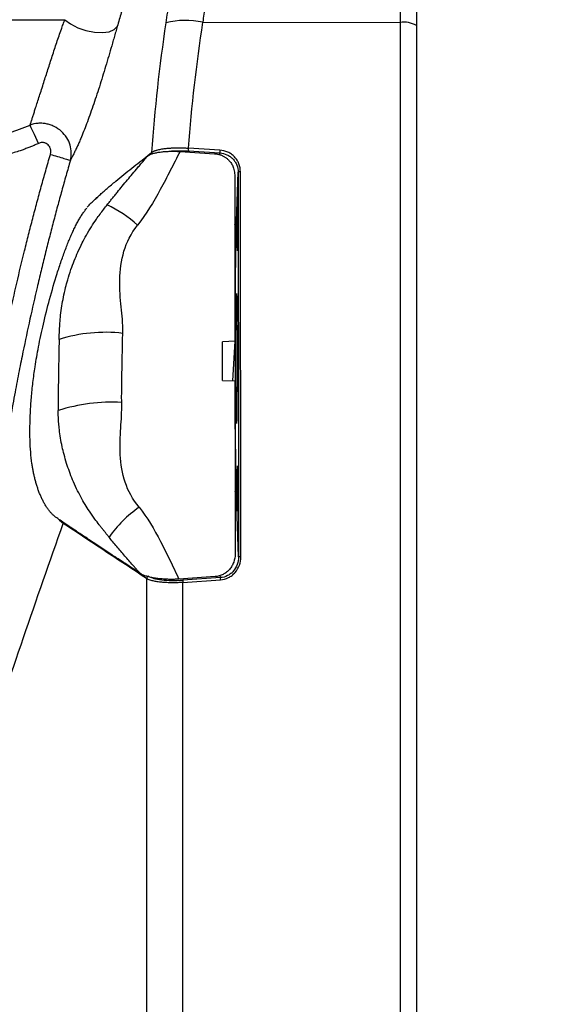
# Model space of a CAD drawing. Header units: millimetres. Extents: x 25 to 1092, y 25 to 838.
# Tile 14 of 50: x 580 to 634, y 286 to 384. Entities that reach past the tile are written whole.
import ezdxf

# ---------------------------------------------------------------- set-up
doc = ezdxf.new("R2010")
doc.units = ezdxf.units.MM
doc.header["$LTSCALE"] = 4
doc.layers.add('DIMENSIONS', color=140, linetype='Continuous', lineweight=25)
doc.styles.add('SLDTEXTSTYLE0', font='TXT', dxfattribs={"width": 0.7})
doc.dimstyles.new('SLDDIMSTYLE0', dxfattribs={"dimtxt": 8.632031, "dimasz": 13.208, "dimexe": 0, "dimexo": 0.0625, "dimgap": 2.158008, "dimtad": 0, "dimtih": 1, "dimtoh": 1, "dimrnd": 1e-09, "dimzin": 12, "dimdsep": 46, "dimtxsty": 'SLDTEXTSTYLE0', "dimsah": 1, "dimcen": 0.09, "dimadec": 0, "dimazin": 3, "dimtfac": 1, "dimtofl": 0, "dimtmove": 0, "dimatfit": 3, "dimfxl": 0, "dimfrac": 2, "dimtolj": 1, "dimtzin": 12, "dimarcsym": 0})
doc.dimstyles.new('SLDDIMSTYLE1', dxfattribs={"dimtxt": 8.632031, "dimasz": 13.208, "dimexe": 0, "dimexo": 0.0625, "dimgap": 2.158008, "dimtad": 0, "dimtih": 1, "dimtoh": 1, "dimrnd": 1e-09, "dimzin": 12, "dimdsep": 46, "dimtxsty": 'SLDTEXTSTYLE0', "dimsah": 1, "dimcen": 0, "dimadec": 0, "dimazin": 3, "dimtfac": 1, "dimtofl": 0, "dimtmove": 0, "dimatfit": 3, "dimfxl": 0, "dimfrac": 2, "dimtolj": 1, "dimtzin": 12, "dimarcsym": 0})
doc.dimstyles.new('SLDDIMSTYLE2', dxfattribs={"dimtxt": 8.632031, "dimasz": 13.208, "dimexe": 0, "dimexo": 0.0625, "dimgap": 2.158008, "dimtad": 0, "dimtih": 1, "dimtoh": 1, "dimrnd": 1e-09, "dimzin": 12, "dimdsep": 46, "dimtxsty": 'SLDTEXTSTYLE0', "dimsah": 1, "dimcen": 0.09, "dimadec": 0, "dimazin": 3, "dimtfac": 1, "dimtmove": 0, "dimatfit": 0, "dimfxl": 0, "dimfrac": 2, "dimtolj": 1, "dimtzin": 12, "dimarcsym": 0})

# ---------------------------------------------------------------- blocks, each defined once
blk = doc.blocks.new('_D_1')
at = {"layer": 'DIMENSIONS'}
for p, q in [((488.278, 275.3), (458.902, 245.923)), ((400.333, 247.139), (397.434, 247.139)), ((397.434, 247.139), (397.434, 233.419)), ((425.984, 247.139), (428.882, 247.139)), ((428.882, 247.139), (428.882, 233.419)), ((458.902, 245.923), (433.502, 245.923)), ((397.434, 233.419), (400.333, 233.419)), ((428.882, 233.419), (425.984, 233.419))]:
    blk.add_line(p, q, dxfattribs=at)
blk.add_solid([(488.278, 275.3), (477.502, 267.397), (480.375, 264.523)], dxfattribs=at)
at = {"layer": 'DIMENSIONS', "char_height": 8.4667, "attachment_point": 1, "style": 'SLDTEXTSTYLE0'}
for s, insert in [('R133.8', (392.815, 259.985)), ('5.27', (400.333, 244.333))]:
    blk.add_mtext(s, dxfattribs=dict(at, insert=insert))
blk = doc.blocks.new('_D_2')
at = {"layer": 'DIMENSIONS'}
for p, q in [((659.127, 452.151), (659.128, 477.551)), ((582.936, 452.153), (671.827, 452.15)), ((646.3, 427.9), (643.402, 427.9)), ((643.402, 427.9), (643.402, 414.181)), ((671.951, 427.9), (674.85, 427.9)), ((674.85, 427.9), (674.85, 414.181)), ((643.402, 414.181), (646.3, 414.181)), ((674.85, 414.181), (671.951, 414.181)), ((623.584, 397.897), (671.825, 397.895)), ((659.125, 397.895), (659.124, 372.495))]:
    blk.add_line(p, q, dxfattribs=at)
for points in [[(659.127, 452.151), (661.159, 465.359), (657.095, 465.359)], [(659.125, 397.895), (657.092, 384.687), (661.156, 384.687)]]:
    blk.add_solid(points, dxfattribs=at)
at = {"layer": 'DIMENSIONS', "char_height": 8.4667, "attachment_point": 1, "style": 'SLDTEXTSTYLE0'}
for s, insert in [('54.3', (646.3, 440.747)), ('2.14', (646.3, 425.095))]:
    blk.add_mtext(s, dxfattribs=dict(at, insert=insert))
blk = doc.blocks.new('_D_3')
at = {"layer": 'DIMENSIONS'}
for p, q in [((623.584, 397.897), (671.829, 397.895)), ((659.129, 397.895), (659.126, 314.558)), ((646.3, 298.906), (643.402, 298.906)), ((643.402, 298.906), (643.402, 285.187)), ((671.951, 298.906), (674.85, 298.906)), ((674.85, 298.906), (674.85, 285.187)), ((643.402, 285.187), (646.3, 285.187)), ((674.85, 285.187), (671.951, 285.187)), ((659.122, 204.288), (659.125, 283.255)), ((623.454, 204.289), (671.822, 204.288))]:
    blk.add_line(p, q, dxfattribs=at)
for points in [[(659.129, 397.895), (657.097, 384.687), (661.161, 384.687)], [(659.122, 204.288), (661.155, 217.496), (657.091, 217.496)]]:
    blk.add_solid(points, dxfattribs=at)
at = {"layer": 'DIMENSIONS', "char_height": 8.4667, "attachment_point": 1, "style": 'SLDTEXTSTYLE0'}
for s, insert in [('193.6', (642.71, 311.753)), ('7.62', (646.3, 296.101))]:
    blk.add_mtext(s, dxfattribs=dict(at, insert=insert))

msp = doc.modelspace()

# ---------------------------------------------------------------- linework, layer by layer
for p, q in [((428.568, 383.995), (584.828, 383.995)), ((598.638, 383.745), (618.374, 383.713)), ((600.341, 370.962), (597.193, 371.163)), ((592.578, 369.964), (593.491, 370.718)), ((596.362, 370.823), (599.815, 370.603)), ((597.193, 370.879), (600.341, 370.678)), ((600.334, 370.468), (600.341, 370.678)), ((601.974, 362.868), (602.167, 368.752)), ((587.892, 366.095), (588.087, 366.257)), ((601.844, 351.879), (601.598, 347.917)), ((600.601, 347.956), (601.848, 347.907)), ((602.207, 330.309), (601.974, 337.426)), ((599.859, 328.337), (596.25, 328.091)), ((600.386, 328.24), (596.633, 327.984)), ((596.633, 327.76), (600.386, 328.016)), ((600.386, 328.24), (600.378, 328.472))]:
    msp.add_line(p, q)
at = {"flags": 128}
for points in [[(584.828, 383.995), (585.399, 383.566), (586.125, 383.194), (586.944, 382.912), (587.787, 382.743), (588.585, 382.702), (589.268, 382.792), (589.78, 383.005), (590.078, 383.324)], [(582.201, 371.631), (582.06, 371.936), (581.923, 372.233), (581.793, 372.514), (581.674, 372.773), (581.568, 373.002), (581.479, 373.196), (581.407, 373.35), (581.357, 373.46)], [(601.974, 362.868), (601.939, 363.224), (601.842, 363.555)], [(601.844, 351.879), (601.22, 351.839), (600.597, 351.799)], [(601.871, 336.816), (601.939, 337.07), (601.974, 337.426)]]:
    msp.add_lwpolyline(points, dxfattribs=at)
for centre, radius, start, end in [((596.928, 375.803), 8.124, 77.84975, 104.21427), ((618.792, 381.438), 2.313, 58.40406, 100.43387), ((598.403, 371.021), 1.219, 173.31671, 186.68323), ((601.552, 370.82), 1.219, 173.32039, 186.67954), ((593.751, 370.706), 0.26, 177.32165, 211.27975), ((602.344, 368.424), 0.374, 82.24591, 118.41449), ((582.297, 352.13), 14.995, 49.11224, 63.13068), ((588.86, 337.339), 15.415, 83.41529, 107.35358), ((589.612, 327.765), 18.015, 87.11329, 107.61021), ((599.034, 325.464), 11.916, 124.65545, 145.10879), ((602.383, 329.517), 0.811, 86.31164, 102.54021), ((593.274, 328.125), 0.265, 101.02907, 174.54167), ((597.804, 327.872), 1.176, 174.52522, 185.47492), ((601.557, 328.128), 1.176, 174.52784, 185.4723)]:
    msp.add_arc(centre, radius, start, end)
for centre, major_axis in [((602.096, 363.147), (0, 2.25)), ((602.004, 350.147), (0, 6.5)), ((602.096, 337.147), (0, 2.25))]:
    msp.add_ellipse(centre, major_axis=major_axis, ratio=0.008727)
for points, knots in [([(599.403, 397.276), (599.413, 397.273), (599.431, 397.269), (599.456, 397.249), (599.479, 397.22), (599.5, 397.18), (599.52, 397.131), (599.537, 397.071), (599.553, 397.002), (599.567, 396.924), (599.58, 396.836), (599.591, 396.739), (599.6, 396.634), (599.608, 396.52), (599.615, 396.398), (599.629, 395.994), (599.623, 395.131), (599.547, 393.49), (599.408, 391.472), (599.258, 389.685), (599.136, 388.379), (599.064, 387.646), (598.988, 386.894), (598.907, 386.125), (598.822, 385.342), (598.733, 384.549), (598.669, 384.012), (598.638, 383.745)], [0, 0, 0, 0, 0.018376, 0.036706, 0.054981, 0.073194, 0.091337, 0.109402, 0.127382, 0.14527, 0.163057, 0.180737, 0.198303, 0.215748, 0.233064, 0.250246, 0.376001, 0.500072, 0.62541, 0.749875, 0.785335, 0.820965, 0.856719, 0.892548, 0.928403, 0.964236, 1, 1, 1, 1]), ([(618.504, 397.261), (618.497, 397.252), (618.489, 397.162), (618.474, 396.823), (618.467, 396.575), (618.453, 395.914), (618.446, 395.511), (618.433, 394.565), (618.426, 394.022), (618.414, 392.791), (618.409, 392.121), (618.399, 390.673), (618.395, 389.896), (618.386, 388.234), (618.383, 387.371), (618.377, 385.587), (618.375, 384.665), (618.374, 383.713)], [0, 0, 0, 0, 0.125, 0.125, 0.25, 0.25, 0.375, 0.375, 0.5, 0.5, 0.625, 0.625, 0.75, 0.75, 0.875, 0.875, 1, 1, 1, 1]), ([(620.004, 395.761), (620.004, 395.759), (620.004, 395.755), (620.004, 395.737), (620.004, 395.712), (620.004, 395.677), (620.004, 395.633), (620.004, 395.58), (620.004, 395.466), (620.004, 395.247), (620.004, 394.852), (620.004, 394.352), (620.004, 393.55), (620.004, 392.305), (620.004, 390.77), (620.004, 389.396), (620.004, 388.299), (620.004, 387.143), (620.004, 386.138), (620.004, 385.314), (620.004, 384.687), (620.004, 384.052), (620.004, 383.623), (620.004, 383.408)], [0, 0, 0, 0, 0.0178771, 0.0357332, 0.0535787, 0.071424, 0.0892795, 0.1071556, 0.1250626, 0.18752, 0.2500966, 0.31255, 0.375117, 0.5000399, 0.624941, 0.6874088, 0.7499858, 0.8124206, 0.8749678, 0.9062347, 0.9374576, 0.9686937, 1, 1, 1, 1]), ([(595.357, 394.233), (595.44, 394.214), (595.508, 394.133), (595.616, 393.853), (595.657, 393.654), (595.699, 393.264), (595.71, 393.117), (595.726, 392.799), (595.731, 392.626), (595.735, 392.069), (595.727, 391.645), (595.696, 390.927), (595.683, 390.674), (595.651, 390.15), (595.632, 389.879), (595.568, 389.034), (595.515, 388.433), (595.417, 387.47), (595.382, 387.141), (595.306, 386.475), (595.266, 386.138), (595.138, 385.109), (595.042, 384.404), (594.933, 383.678)], [0, 0, 0, 0, 0.125, 0.125, 0.25, 0.25, 0.3125, 0.3125, 0.375, 0.375, 0.5, 0.5, 0.5625, 0.5625, 0.625, 0.625, 0.75, 0.75, 0.8125, 0.8125, 0.875, 0.875, 1, 1, 1, 1]), ([(591.474, 387.853), (591.406, 387.648), (591.271, 387.237), (591.069, 386.61), (590.869, 385.973), (590.669, 385.326), (590.47, 384.669), (590.273, 384.001), (590.143, 383.551), (590.078, 383.324)], [0, 0, 0, 0, 0.139203, 0.279589, 0.42118, 0.563996, 0.708058, 0.853387, 1, 1, 1, 1]), ([(581.357, 373.46), (581.372, 373.506), (581.401, 373.598), (581.448, 373.747), (581.498, 373.901), (581.55, 374.063), (581.604, 374.232), (581.66, 374.407), (581.719, 374.589), (581.78, 374.778), (581.844, 374.974), (582, 375.459), (582.275, 376.314), (582.698, 377.636), (583.137, 379.006), (583.577, 380.364), (584.031, 381.734), (584.391, 382.778), (584.657, 383.527), (584.771, 383.838), (584.828, 383.995)], [0, 0, 0, 0, 0.027617, 0.054835, 0.081665, 0.108116, 0.134199, 0.159926, 0.185308, 0.21036, 0.235096, 0.259532, 0.38638, 0.506214, 0.607893, 0.709389, 0.811013, 0.917665, 0.958415, 1, 1, 1, 1]), ([(590.078, 383.324), (590.051, 383.233), (590, 383.052), (589.921, 382.777), (589.841, 382.5), (589.762, 382.222), (589.681, 381.944), (589.6, 381.663), (589.449, 381.14), (589.223, 380.366), (588.916, 379.333), (588.603, 378.301), (588.283, 377.282), (587.96, 376.287), (587.638, 375.335), (587.319, 374.429), (587.009, 373.592), (586.706, 372.814), (586.451, 372.194), (586.237, 371.695), (586.061, 371.3), (585.888, 370.927), (585.718, 370.576), (585.551, 370.246), (585.445, 370.047), (585.391, 369.947)], [0, 0, 0, 0, 0.018356, 0.036554, 0.054608, 0.072534, 0.090346, 0.108062, 0.125695, 0.188781, 0.250992, 0.313384, 0.375678, 0.43789, 0.50095, 0.562872, 0.62616, 0.687415, 0.750403, 0.790117, 0.830444, 0.871491, 0.913367, 0.956171, 1, 1, 1, 1]), ([(618.374, 383.713), (618.374, 370.669), (618.374, 357.533), (618.374, 340.999), (618.374, 337.686), (618.374, 331.049), (618.374, 327.726), (618.374, 317.76), (618.374, 311.114), (618.374, 297.819), (618.374, 291.169), (618.374, 281.193), (618.374, 277.866), (618.374, 271.228), (618.374, 267.913), (618.374, 251.367), (618.374, 238.211), (618.374, 225.137)], [0, 0, 0, 0, 0.25, 0.25, 0.3125, 0.3125, 0.375, 0.375, 0.5, 0.5, 0.625, 0.625, 0.6875, 0.6875, 0.75, 0.75, 1, 1, 1, 1]), ([(620.004, 383.408), (620.004, 382.76), (620.004, 381.464), (620.004, 379.518), (620.004, 377.57), (620.004, 375.62), (620.004, 373.668), (620.004, 371.714), (620.004, 369.758), (620.004, 367.8), (620.004, 365.84), (620.004, 363.878), (620.004, 361.914), (620.004, 359.948), (620.004, 357.98), (620.004, 356.01), (620.004, 354.038), (620.004, 352.064), (620.004, 350.088), (620.004, 348.11), (620.004, 346.13), (620.004, 341.507), (620.004, 334.237), (620.004, 324.312), (620.004, 314.386), (620.004, 304.46), (620.004, 294.533), (620.004, 284.604), (620.004, 274.67), (620.004, 266.73), (620.004, 260.781), (620.004, 256.825), (620.004, 252.875), (620.004, 248.933), (620.004, 244.997), (620.004, 241.068), (620.004, 237.147), (620.004, 233.232), (620.004, 229.324), (620.004, 226.724), (620.004, 225.425)], [0, 0, 0, 0, 0.012479, 0.024959, 0.037439, 0.04992, 0.062402, 0.074885, 0.08737, 0.099858, 0.112347, 0.124839, 0.137334, 0.149833, 0.162335, 0.174841, 0.187351, 0.199865, 0.212385, 0.22491, 0.23744, 0.249975, 0.312626, 0.375159, 0.437614, 0.500029, 0.562411, 0.624854, 0.687399, 0.750083, 0.775127, 0.800152, 0.825162, 0.850158, 0.875144, 0.900122, 0.925094, 0.950062, 0.97503, 1, 1, 1, 1]), ([(577.994, 372.411), (578.127, 372.439), (578.392, 372.495), (578.786, 372.589), (579.173, 372.69), (579.554, 372.799), (579.929, 372.916), (580.296, 373.041), (580.657, 373.173), (581.01, 373.311), (581.242, 373.41), (581.357, 373.46)], [0, 0, 0, 0, 0.11585, 0.23052, 0.344007, 0.456309, 0.567424, 0.67735, 0.786088, 0.893637, 1, 1, 1, 1]), ([(585.391, 369.947), (585.516, 370.433), (585.509, 370.962), (585.281, 371.72), (585.168, 371.97), (584.874, 372.434), (584.69, 372.652), (584.269, 373.031), (584.026, 373.195), (583.642, 373.385), (583.51, 373.439), (583.238, 373.53), (583.099, 373.566), (582.823, 373.618), (582.685, 373.634), (582.409, 373.648), (582.27, 373.646), (581.862, 373.611), (581.604, 373.552), (581.357, 373.46)], [0, 0, 0, 0, 0.25, 0.25, 0.375, 0.375, 0.5, 0.5, 0.625, 0.625, 0.6875, 0.6875, 0.75, 0.75, 0.8125, 0.8125, 0.875, 0.875, 1, 1, 1, 1]), ([(582.201, 371.631), (582.087, 371.579), (581.855, 371.474), (581.498, 371.324), (581.128, 371.178), (580.744, 371.036), (580.284, 370.878), (579.738, 370.709), (579.097, 370.534), (578.655, 370.434), (578.429, 370.383)], [0, 0, 0, 0, 0.094592, 0.191849, 0.291809, 0.394518, 0.500025, 0.658442, 0.825031, 1, 1, 1, 1]), ([(583.385, 370.529), (583.394, 370.563), (583.412, 370.631), (583.426, 370.734), (583.43, 370.836), (583.424, 370.939), (583.405, 371.049), (583.371, 371.166), (583.3, 371.323), (583.171, 371.499), (582.991, 371.623), (582.831, 371.687), (582.692, 371.717), (582.536, 371.723), (582.364, 371.697), (582.256, 371.654), (582.201, 371.631)], [0, 0, 0, 0, 0.051259, 0.101344, 0.150829, 0.200331, 0.250483, 0.313208, 0.375884, 0.500563, 0.625236, 0.687854, 0.750237, 0.831327, 0.913564, 1, 1, 1, 1]), ([(593.491, 370.718), (593.513, 370.733), (593.555, 370.763), (593.629, 370.804), (593.707, 370.842), (593.788, 370.876), (593.87, 370.907), (593.953, 370.935), (594.128, 370.989), (594.421, 371.057), (594.835, 371.12), (595.233, 371.16), (595.606, 371.183), (595.994, 371.195), (596.392, 371.195), (596.791, 371.185), (597.06, 371.17), (597.193, 371.163)], [0, 0, 0, 0, 0.041591, 0.081432, 0.119401, 0.15539, 0.189303, 0.22106, 0.250591, 0.379652, 0.49984, 0.585874, 0.671376, 0.755919, 0.839104, 0.920568, 1, 1, 1, 1]), ([(602.395, 368.794), (602.394, 369.069), (602.343, 369.341), (602.191, 369.723), (602.129, 369.844), (601.983, 370.074), (601.897, 370.183), (601.709, 370.381), (601.607, 370.471), (601.385, 370.631), (601.264, 370.701), (600.891, 370.874), (600.621, 370.944), (600.341, 370.962)], [0, 0, 0, 0, 0.25, 0.25, 0.375, 0.375, 0.5, 0.5, 0.625, 0.625, 0.75, 0.75, 1, 1, 1, 1]), ([(577.377, 344.654), (577.39, 344.721), (577.422, 344.878), (577.47, 345.15), (577.531, 345.494), (577.6, 345.881), (577.747, 346.699), (578.074, 348.466), (578.606, 351.183), (579.29, 354.435), (580.019, 357.676), (580.666, 360.375), (581.203, 362.524), (581.618, 364.13), (582.04, 365.729), (582.475, 367.32), (582.921, 368.922), (583.228, 369.986), (583.385, 370.529)], [0, 0, 0, 0, 0.007651, 0.018044, 0.031206, 0.04709, 0.062462, 0.12497, 0.249984, 0.375, 0.500016, 0.62502, 0.688336, 0.750006, 0.812237, 0.874993, 0.936232, 1, 1, 1, 1]), ([(583.385, 370.529), (583.61, 370.464), (583.85, 370.394), (584.317, 370.258), (584.543, 370.193), (584.927, 370.081), (585.084, 370.036), (585.304, 369.972), (585.368, 369.953), (585.391, 369.947)], [0, 0, 0, 0, 0.25, 0.25, 0.5, 0.5, 0.75, 0.75, 1, 1, 1, 1]), ([(587.055, 365.27), (587.145, 365.362), (587.332, 365.55), (587.631, 365.838), (587.954, 366.141), (588.302, 366.458), (588.674, 366.79), (589.071, 367.137), (589.493, 367.498), (590.045, 367.962), (590.723, 368.521), (591.528, 369.163), (592.34, 369.792), (592.895, 370.206), (593.171, 370.411)], [0, 0, 0, 0, 0.051945, 0.1069, 0.164866, 0.225848, 0.289846, 0.356862, 0.426898, 0.499955, 0.627708, 0.753628, 0.877723, 1, 1, 1, 1]), ([(589.075, 365.506), (589.157, 365.61), (589.322, 365.818), (589.573, 366.13), (589.827, 366.444), (590.162, 366.856), (590.586, 367.374), (591.09, 367.982), (591.608, 368.601), (592.058, 369.133), (592.436, 369.578), (592.715, 369.903), (592.954, 370.18), (593.1, 370.347), (593.166, 370.423)], [0, 0, 0, 0, 0.061684, 0.123897, 0.186678, 0.250074, 0.371563, 0.499406, 0.619481, 0.750188, 0.827105, 0.894336, 0.951946, 1, 1, 1, 1]), ([(596.362, 370.823), (596.036, 370.188), (595.711, 369.552), (595.054, 368.283), (594.724, 367.651), (593.701, 365.778), (592.971, 364.569), (592.113, 363.466)], [0, 0, 0, 0, 0.25, 0.25, 0.5, 0.5, 1, 1, 1, 1]), ([(593.171, 370.411), (593.189, 370.425), (593.225, 370.451), (593.289, 370.488), (593.375, 370.53), (593.492, 370.576), (593.692, 370.64), (593.979, 370.709), (594.377, 370.774), (594.819, 370.82), (595.225, 370.841), (595.565, 370.847), (595.829, 370.846), (596.095, 370.838), (596.273, 370.828), (596.362, 370.823)], [0, 0, 0, 0, 0.040899, 0.081153, 0.12087, 0.184075, 0.249887, 0.374473, 0.499651, 0.625386, 0.749062, 0.813701, 0.87678, 0.938729, 1, 1, 1, 1]), ([(594.868, 370.808), (594.92, 370.818), (595.232, 370.883), (596.034, 370.923), (596.807, 370.893), (597.193, 370.879)], [0, 0, 0, 0, 0.089012, 0.544669, 1, 1, 1, 1]), ([(599.815, 370.603), (599.862, 370.599), (599.956, 370.591), (600.095, 370.568), (600.231, 370.537), (600.363, 370.498), (600.491, 370.452), (600.615, 370.397), (600.734, 370.336), (600.847, 370.268), (600.955, 370.195), (601.058, 370.115), (601.154, 370.03), (601.309, 369.877), (601.5, 369.632), (601.661, 369.32), (601.757, 369.029), (601.812, 368.765), (601.819, 368.58), (601.823, 368.485)], [0, 0, 0, 0, 0.0438019, 0.0872088, 0.1302229, 0.1728462, 0.2150809, 0.2569292, 0.2983933, 0.3394756, 0.3801785, 0.4205045, 0.4604561, 0.5000359, 0.6242201, 0.7496092, 0.8272689, 0.9107288, 1, 1, 1, 1]), ([(600.341, 370.678), (600.59, 370.663), (600.83, 370.602), (601.162, 370.449), (601.269, 370.386), (601.466, 370.244), (601.557, 370.165), (601.724, 369.989), (601.8, 369.891), (601.93, 369.687), (601.985, 369.58), (602.12, 369.239), (602.166, 368.997), (602.167, 368.752)], [0, 0, 0, 0, 0.25, 0.25, 0.375, 0.375, 0.5, 0.5, 0.625, 0.625, 0.75, 0.75, 1, 1, 1, 1]), ([(585.391, 369.947), (585.245, 369.443), (584.952, 368.431), (584.522, 366.898), (584.096, 365.343), (583.675, 363.765), (583.26, 362.165), (582.85, 360.541), (582.447, 358.895), (581.936, 356.743), (581.325, 354.047), (580.736, 351.274), (580.247, 348.833), (579.833, 346.681), (579.56, 345.156), (579.416, 344.351)], [0, 0, 0, 0, 0.0597608, 0.1202928, 0.181601, 0.2436905, 0.306566, 0.3702328, 0.4346957, 0.4999598, 0.6225719, 0.7499792, 0.8233583, 0.9066648, 1, 1, 1, 1]), ([(601.823, 368.485), (601.824, 367.794), (601.826, 366.413), (601.829, 364.339), (601.832, 362.264), (601.834, 360.189), (601.837, 358.113), (601.839, 356.036), (601.842, 353.958), (601.843, 352.572), (601.844, 351.879)], [0, 0, 0, 0, 0.125168, 0.250281, 0.375342, 0.500356, 0.625325, 0.750254, 0.875144, 1, 1, 1, 1]), ([(583.904, 334.299), (583.866, 334.329), (583.789, 334.388), (583.676, 334.487), (583.566, 334.592), (583.459, 334.704), (583.354, 334.823), (583.252, 334.947), (583.153, 335.078), (583.057, 335.214), (582.963, 335.355), (582.873, 335.501), (582.785, 335.652), (582.699, 335.808), (582.617, 335.967), (582.537, 336.131), (582.46, 336.298), (582.385, 336.468), (582.314, 336.641), (582.245, 336.817), (582.179, 336.996), (582.116, 337.177), (582.055, 337.36), (581.997, 337.545), (581.942, 337.732), (581.89, 337.92), (581.84, 338.109), (581.793, 338.299), (581.749, 338.49), (581.708, 338.681), (581.669, 338.873), (581.633, 339.065), (581.6, 339.257), (581.57, 339.449), (581.499, 339.941), (581.411, 340.777), (581.344, 342.015), (581.334, 343.342), (581.379, 344.747), (581.48, 346.22), (581.636, 347.75), (581.864, 349.452), (582.208, 351.41), (582.696, 353.685), (583.32, 356.177), (583.868, 358.044), (584.269, 359.272), (584.478, 359.888), (584.687, 360.481), (584.897, 361.05), (585.108, 361.593), (585.32, 362.111), (585.533, 362.6), (585.746, 363.062), (585.961, 363.494), (586.176, 363.896), (586.392, 364.266), (586.609, 364.605), (586.827, 364.913), (586.973, 365.09), (587.046, 365.179)], [0, 0, 0, 0, 0.009248, 0.018393, 0.027435, 0.036373, 0.045209, 0.053941, 0.062569, 0.071095, 0.079516, 0.087835, 0.096049, 0.104161, 0.112169, 0.120073, 0.127874, 0.135572, 0.143166, 0.150657, 0.158046, 0.165331, 0.172513, 0.179592, 0.186568, 0.193443, 0.200214, 0.206884, 0.213452, 0.219918, 0.226283, 0.232546, 0.238709, 0.244772, 0.250734, 0.284749, 0.31926, 0.354308, 0.389935, 0.426177, 0.463067, 0.500638, 0.548258, 0.603757, 0.667107, 0.738248, 0.757037, 0.775812, 0.794573, 0.81332, 0.832053, 0.850771, 0.869476, 0.888165, 0.906841, 0.925502, 0.944148, 0.96278, 0.981397, 1, 1, 1, 1]), ([(584.262, 352.053), (584.265, 352.158), (584.272, 352.369), (584.285, 352.69), (584.3, 353.016), (584.319, 353.347), (584.352, 353.833), (584.414, 354.519), (584.527, 355.381), (584.691, 356.299), (584.887, 357.166), (585.138, 358.089), (585.52, 359.284), (586.008, 360.514), (586.547, 361.648), (586.994, 362.49), (587.464, 363.284), (587.928, 363.982), (588.347, 364.562), (588.712, 365.044), (588.956, 365.355), (589.075, 365.506)], [0, 0, 0, 0, 0.021749, 0.043797, 0.06616, 0.08885, 0.111883, 0.166039, 0.229948, 0.290109, 0.357879, 0.412972, 0.487636, 0.617383, 0.686443, 0.747037, 0.813913, 0.875951, 0.919111, 0.960459, 1, 1, 1, 1]), ([(590.627, 352.653), (590.66, 353.708), (590.558, 354.457), (590.375, 356.13), (590.305, 357.051), (590.354, 358.948), (590.477, 359.932), (591.018, 361.772), (591.429, 362.587), (592.113, 363.466)], [0, 0, 0, 0, 0.25, 0.25, 0.5, 0.5, 0.75, 0.75, 1, 1, 1, 1]), ([(601.974, 337.426), (601.962, 337.797), (601.951, 338.397), (601.93, 339.992), (601.921, 340.987), (601.905, 343.267), (601.899, 344.551), (601.891, 347.273), (601.889, 348.71), (601.889, 351.584), (601.891, 353.021), (601.899, 355.742), (601.905, 357.027), (601.921, 359.306), (601.93, 360.301), (601.951, 361.897), (601.962, 362.497), (601.974, 362.868)], [0, 0, 0, 0, 0.125, 0.125, 0.25, 0.25, 0.375, 0.375, 0.5, 0.5, 0.625, 0.625, 0.75, 0.75, 0.875, 0.875, 1, 1, 1, 1]), ([(590.52, 345.758), (590.509, 346.333), (590.519, 346.908), (590.536, 348.058), (590.546, 348.632), (590.567, 349.782), (590.577, 350.356), (590.598, 351.505), (590.609, 352.079), (590.627, 352.653)], [0, 0, 0, 0, 0.25, 0.25, 0.5, 0.5, 0.75, 0.75, 1, 1, 1, 1]), ([(584.262, 352.053), (584.243, 351.436), (584.232, 350.844), (584.218, 349.984), (584.214, 349.703), (584.205, 349.146), (584.201, 348.866), (584.186, 348.019), (584.177, 347.446), (584.165, 346.573), (584.161, 346.283), (584.156, 345.651), (584.155, 345.313), (584.162, 344.937)], [0, 0, 0, 0, 0.25, 0.25, 0.375, 0.375, 0.5, 0.5, 0.75, 0.75, 0.875, 0.875, 1, 1, 1, 1]), ([(600.601, 347.956), (600.6, 348.597), (600.599, 349.878), (600.597, 351.159), (600.597, 351.799)], [0, 0, 0, 0, 0.500012, 1, 1, 1, 1]), ([(592.258, 335.266), (591.588, 336.109), (591.161, 336.891), (590.573, 338.637), (590.431, 339.591), (590.334, 341.445), (590.375, 342.355), (590.48, 344.027), (590.538, 344.747), (590.52, 345.758)], [0, 0, 0, 0, 0.25, 0.25, 0.5, 0.5, 0.75, 0.75, 1, 1, 1, 1]), ([(589.26, 332.28), (589.199, 332.356), (589.074, 332.511), (588.884, 332.747), (588.685, 332.995), (588.478, 333.254), (588.192, 333.616), (587.785, 334.149), (587.31, 334.823), (586.841, 335.564), (586.413, 336.315), (585.995, 337.141), (585.617, 337.988), (585.285, 338.833), (584.999, 339.673), (584.76, 340.501), (584.557, 341.342), (584.398, 342.172), (584.287, 342.951), (584.219, 343.653), (584.179, 344.288), (584.168, 344.719), (584.162, 344.937)], [0, 0, 0, 0, 0.020313, 0.041639, 0.063983, 0.087348, 0.111734, 0.162179, 0.230793, 0.288526, 0.351031, 0.418319, 0.490377, 0.554344, 0.617898, 0.685015, 0.742809, 0.805636, 0.866598, 0.910004, 0.954448, 1, 1, 1, 1]), ([(592.258, 335.266), (593.058, 334.259), (593.761, 333.078), (594.728, 331.235), (595.037, 330.61), (595.647, 329.354), (595.948, 328.722), (596.25, 328.091)], [0, 0, 0, 0, 0.5, 0.5, 0.75, 0.75, 1, 1, 1, 1]), ([(592.433, 328.628), (592.313, 328.707), (591.972, 328.931), (591.249, 329.401), (590.332, 330.002), (589.24, 330.721), (588.115, 331.464), (587.002, 332.199), (586.081, 332.809), (585.423, 333.246), (584.878, 333.611), (584.384, 333.948), (584.055, 334.189), (583.904, 334.299)], [0, 0, 0, 0, 0.041796, 0.118923, 0.250001, 0.360405, 0.500001, 0.643675, 0.75, 0.822817, 0.874998, 0.94292, 1, 1, 1, 1]), ([(593.01, 328.15), (591.599, 329.08), (588.815, 330.915), (586.042, 332.752), (584.675, 333.657)], [0, 0, 0, 0, 0.507034, 1, 1, 1, 1]), ([(592.427, 328.614), (592.424, 328.617), (592.416, 328.623), (592.399, 328.639), (592.378, 328.66), (592.351, 328.688), (592.319, 328.721), (592.283, 328.761), (592.233, 328.816), (592.152, 328.907), (592.018, 329.057), (591.841, 329.256), (591.572, 329.559), (591.236, 329.94), (590.831, 330.404), (590.428, 330.873), (590.029, 331.344), (589.64, 331.811), (589.386, 332.125), (589.26, 332.28)], [0, 0, 0, 0, 0.0052813, 0.0115978, 0.0191403, 0.0280199, 0.0383037, 0.0500341, 0.0632396, 0.0860889, 0.1262716, 0.1896156, 0.2524899, 0.3794346, 0.5045417, 0.6327355, 0.7578847, 0.8802211, 1, 1, 1, 1]), ([(601.863, 330.595), (601.863, 330.316), (601.816, 330.043), (601.674, 329.649), (601.616, 329.524), (601.478, 329.286), (601.397, 329.172), (601.215, 328.961), (601.115, 328.865), (600.898, 328.695), (600.779, 328.619), (600.532, 328.494), (600.403, 328.444), (600.137, 328.37), (599.998, 328.347), (599.859, 328.337)], [0, 0, 0, 0, 0.25, 0.25, 0.375, 0.375, 0.5, 0.5, 0.625, 0.625, 0.75, 0.75, 0.875, 0.875, 1, 1, 1, 1]), ([(600.386, 328.016), (600.668, 328.035), (600.946, 328.112), (601.326, 328.304), (601.445, 328.379), (601.668, 328.554), (601.772, 328.654), (602.049, 328.974), (602.194, 329.225), (602.386, 329.756), (602.435, 330.042), (602.435, 330.326)], [0, 0, 0, 0, 0.25, 0.25, 0.375, 0.375, 0.5, 0.5, 0.75, 0.75, 1, 1, 1, 1]), ([(602.207, 330.309), (602.207, 330.053), (602.164, 329.797), (601.993, 329.321), (601.864, 329.096), (601.618, 328.809), (601.525, 328.72), (601.327, 328.564), (601.221, 328.496), (600.884, 328.325), (600.636, 328.257), (600.386, 328.24)], [0, 0, 0, 0, 0.25, 0.25, 0.5, 0.5, 0.625, 0.625, 0.75, 0.75, 1, 1, 1, 1]), ([(596.25, 328.091), (596.198, 328.087), (596.092, 328.081), (595.935, 328.073), (595.777, 328.068), (595.618, 328.066), (595.458, 328.065), (595.298, 328.067), (595.137, 328.071), (594.836, 328.083), (594.404, 328.114), (593.89, 328.179), (593.425, 328.265), (593.087, 328.351), (592.845, 328.43), (592.683, 328.493), (592.544, 328.558), (592.47, 328.605), (592.433, 328.628)], [0, 0, 0, 0, 0.029572, 0.059479, 0.089812, 0.120656, 0.152093, 0.184202, 0.217055, 0.250721, 0.372583, 0.500407, 0.623936, 0.749323, 0.814622, 0.877982, 0.939676, 1, 1, 1, 1]), ([(596.633, 327.76), (596.566, 327.756), (596.432, 327.747), (596.231, 327.738), (596.032, 327.732), (595.836, 327.727), (595.643, 327.726), (595.328, 327.728), (594.9, 327.742), (594.398, 327.783), (593.946, 327.846), (593.607, 327.918), (593.354, 327.994), (593.163, 328.066), (593.062, 328.121), (593.01, 328.15)], [0, 0, 0, 0, 0.041636, 0.083315, 0.124993, 0.166624, 0.208163, 0.249566, 0.373031, 0.499111, 0.620919, 0.748814, 0.826646, 0.910598, 1, 1, 1, 1]), ([(593.01, 328.15), (593.01, 314.747), (593.01, 301.319), (593.01, 274.416), (593.011, 261.036), (593.011, 247.731)], [0, 0, 0, 0, 0.5, 0.5, 1, 1, 1, 1]), ([(593.497, 328.269), (593.574, 328.233), (593.812, 328.12), (594.505, 328.004), (595.497, 327.932), (596.255, 327.967), (596.633, 327.984)], [0, 0, 0, 0, 0.137746, 0.425406, 0.71282, 1, 1, 1, 1]), ([(596.634, 247.637), (596.634, 260.894), (596.633, 274.223), (596.633, 301.025), (596.633, 314.406), (596.633, 327.76)], [0, 0, 0, 0, 0.5, 0.5, 1, 1, 1, 1]), ([(593.002, 247.739), (590.192, 254.326), (587.426, 261.013), (582.002, 274.594), (579.345, 281.484), (576.756, 288.492)], [0, 0, 0, 0, 0.5, 0.5, 1, 1, 1, 1])]:
    msp.add_open_spline(points, degree=3, knots=knots)
for points in [[(597.193, 371.163), (597.524, 375.362), (598.003, 379.556), (598.638, 383.745)], [(594.933, 383.678), (594.289, 379.365), (593.81, 375.045), (593.491, 370.718)], [(602.167, 368.752), (602.185, 356.013), (602.199, 343.198), (602.207, 330.309)], [(602.435, 330.326), (602.427, 343.223), (602.414, 356.046), (602.395, 368.794)], [(601.848, 347.907), (601.854, 342.148), (601.859, 336.377), (601.863, 330.595)], [(576.822, 310.73), (579.371, 318.451), (581.994, 326.087), (584.675, 333.657)], [(584.675, 333.657), (584.532, 333.752), (584.39, 333.848), (584.25, 333.944)]]:
    msp.add_open_spline(points, degree=3)

# ---------------------------------------------------------------- dimensions: what is measured, and where the dimension line sits
at = {"layer": 'DIMENSIONS'}
for base, p1, p2, dimstyle, picture, middle in [((659.125, 397.895), (577.856, 452.154), (618.504, 397.897), 'SLDDIMSTYLE2', '_D_2', (659.126, 427.9)), ((659.122, 204.288), (618.504, 397.897), (618.374, 204.29), 'SLDDIMSTYLE0', '_D_3', (659.126, 298.906))]:
    dim = msp.add_linear_dim(base=base, p1=p1, p2=p2, angle=89.99792, dimstyle=dimstyle, dxfattribs=at)
    dim.commit()
    dim.dimension.update_dxf_attribs({"geometry": picture, "text_midpoint": middle, "dimtype": 160})
dim = msp.add_radius_dim(center=(582.922, 369.943), mpoint=(488.278, 275.3), dimstyle='SLDDIMSTYLE1', dxfattribs=at)
dim.commit()
dim.dimension.update_dxf_attribs({"geometry": '_D_1', "text_midpoint": (413.158, 245.923), "dimtype": 164})

doc.saveas('drawing.dxf')
